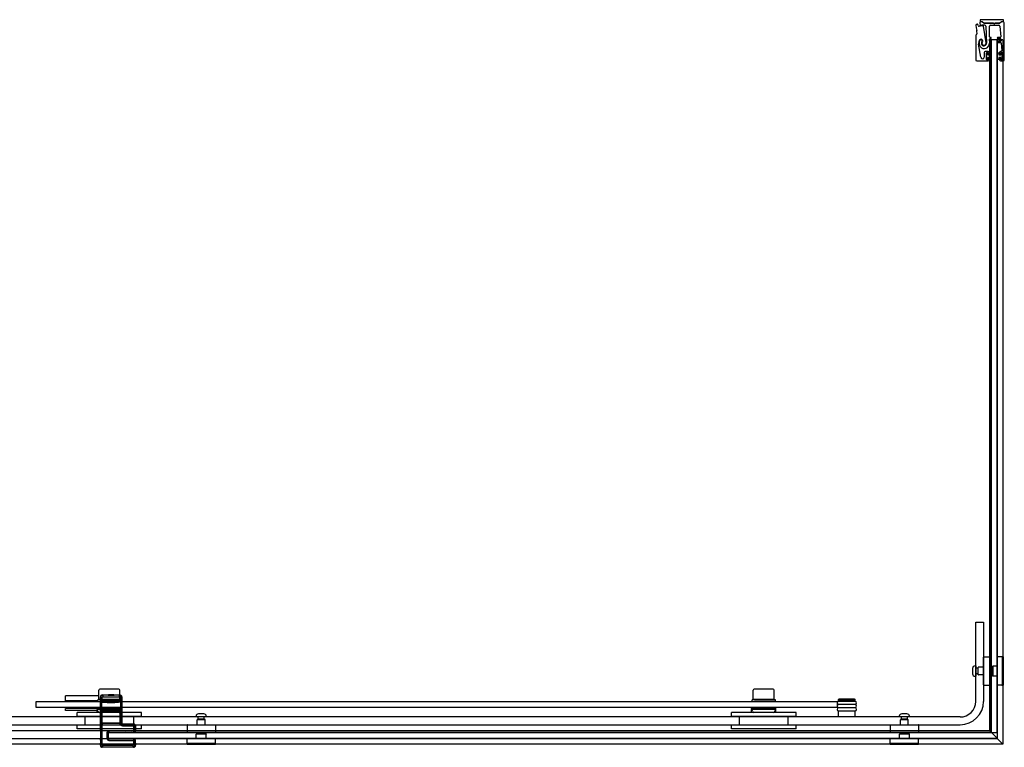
# Model space of a CAD drawing. Header units: millimetres. Extents: x 3862.42 to 3864.1, y 4520.13 to 4520.87.
# Tile 2 of 2: x 3863.1 to 3864.1, y 4520.13 to 4520.87. Entities that reach past the tile are written whole.
import ezdxf

# ---------------------------------------------------------------- set-up
doc = ezdxf.new("R2010")
doc.units = ezdxf.units.MM
doc.layers.add('SANINDUSA', color=3, linetype='Continuous')

msp = doc.modelspace()

# ---------------------------------------------------------------- linework, layer by layer
at = {"layer": 'SANINDUSA'}
for p, q in [((3864.0797, 4520.8712), (3864.0797, 4520.8702)), ((3864.1036, 4520.8712), (3864.0797, 4520.8712)), ((3864.0816, 4520.8691), (3864.0806, 4520.8691)), ((3864.0807, 4520.8692), (3864.0816, 4520.8692)), ((3864.0816, 4520.8691), (3864.0816, 4520.8691)), ((3864.0833, 4520.8679), (3864.0823, 4520.8688)), ((3864.1012, 4520.8688), (3864.1003, 4520.8679)), ((3864.1019, 4520.8692), (3864.1026, 4520.8692)), ((3864.1033, 4520.8691), (3864.1019, 4520.8691)), ((3864.1036, 4520.8702), (3864.1036, 4520.8712)), ((3864.0754, 4520.8653), (3864.076, 4520.861)), ((3864.0761, 4520.8608), (3864.0765, 4520.8605)), ((3864.0762, 4520.8595), (3864.0766, 4520.8566)), ((3864.0765, 4520.8601), (3864.0763, 4520.8597)), ((3864.0778, 4520.8651), (3864.0774, 4520.8663)), ((3864.0794, 4520.8676), (3864.0798, 4520.8656)), ((3864.0826, 4520.8688), (3864.0835, 4520.8679)), ((3864.0859, 4520.8474), (3864.0833, 4520.8646)), ((3864.084, 4520.8677), (3864.0995, 4520.8677)), ((3864.0933, 4520.8676), (3864.084, 4520.8676)), ((3864.0855, 4520.8646), (3864.0864, 4520.8472)), ((3864.0895, 4520.8536), (3864.0895, 4520.8646)), ((3864.0905, 4520.8656), (3864.0991, 4520.8656)), ((3864.094, 4520.8671), (3864.0935, 4520.8676)), ((3864.0952, 4520.8676), (3864.0947, 4520.8671)), ((3864.0996, 4520.8676), (3864.0953, 4520.8676)), ((3864.1, 4520.8679), (3864.1009, 4520.8688)), ((3864.1001, 4520.8647), (3864.1009, 4520.8536)), ((3864.1046, 4520.8301), (3864.1046, 4520.8679)), ((3864.0753, 4520.8546), (3864.0753, 4520.8301)), ((3864.0765, 4520.8562), (3864.0755, 4520.8553)), ((3864.0895, 4520.8494), (3864.0895, 4520.8514)), ((3864.0899, 4520.8506), (3864.0896, 4520.8506)), ((3864.0896, 4520.1433), (3864.0896, 4520.8506)), ((3864.0899, 4520.8506), (3864.0902, 4520.8506)), ((3864.0906, 4520.8531), (3864.09, 4520.8531)), ((3864.09, 4520.8519), (3864.0906, 4520.8519)), ((3864.0906, 4520.8489), (3864.09, 4520.8489)), ((3864.0907, 4520.8506), (3864.0902, 4520.8506)), ((3864.0907, 4520.8506), (3864.0911, 4520.8506)), ((3864.0976, 4520.8506), (3864.0911, 4520.8506)), ((3864.0911, 4520.1418), (3864.0911, 4520.8506)), ((3864.0913, 4520.8506), (3864.0913, 4520.1416)), ((3864.0973, 4520.8506), (3864.0913, 4520.8506)), ((3864.0973, 4520.1416), (3864.0973, 4520.8506)), ((3864.0976, 4520.1353), (3864.0976, 4520.8506)), ((3864.0976, 4520.8506), (3864.0979, 4520.8506)), ((3864.0989, 4520.8506), (3864.0979, 4520.8506)), ((3864.1004, 4520.8531), (3864.098, 4520.8531)), ((3864.098, 4520.8519), (3864.1006, 4520.8519)), ((3864.1007, 4520.8489), (3864.098, 4520.8489)), ((3864.0989, 4520.8506), (3864.1021, 4520.8506)), ((3864.1011, 4520.8514), (3864.1012, 4520.8494)), ((3864.1031, 4520.8506), (3864.1021, 4520.8506)), ((3864.1031, 4520.8506), (3864.1031, 4520.1298)), ((3864.0804, 4520.8327), (3864.0783, 4520.8461)), ((3864.0881, 4520.8386), (3864.0851, 4520.8386)), ((3864.09, 4520.8477), (3864.0906, 4520.8477)), ((3864.098, 4520.8477), (3864.1009, 4520.8477)), ((3864.1009, 4520.8386), (3864.1006, 4520.8386)), ((3864.1014, 4520.8472), (3864.1019, 4520.8397)), ((3864.0763, 4520.8291), (3864.0881, 4520.8291)), ((3864.0841, 4520.8376), (3864.0841, 4520.8329)), ((3864.0864, 4520.8304), (3864.0864, 4520.8373)), ((3864.0865, 4520.8304), (3864.0865, 4520.8374)), ((3864.0865, 4520.8374), (3864.0875, 4520.8374)), ((3864.0875, 4520.8304), (3864.0865, 4520.8304)), ((3864.0867, 4520.8376), (3864.0874, 4520.8376)), ((3864.0874, 4520.8301), (3864.0867, 4520.8301)), ((3864.0875, 4520.8374), (3864.0875, 4520.8351)), ((3864.0875, 4520.8351), (3864.0895, 4520.8351)), ((3864.0895, 4520.8326), (3864.0875, 4520.8326)), ((3864.0875, 4520.8326), (3864.0875, 4520.8304)), ((3864.0877, 4520.8373), (3864.0877, 4520.8358)), ((3864.0877, 4520.8319), (3864.0877, 4520.8304)), ((3864.088, 4520.8355), (3864.0888, 4520.8355)), ((3864.0888, 4520.8322), (3864.088, 4520.8322)), ((3864.0891, 4520.8358), (3864.0891, 4520.8376)), ((3864.0891, 4520.8301), (3864.0891, 4520.8319)), ((3864.0895, 4520.8374), (3864.0913, 4520.8374)), ((3864.0895, 4520.8351), (3864.0895, 4520.8374)), ((3864.0895, 4520.8304), (3864.0895, 4520.8326)), ((3864.0913, 4520.8304), (3864.0895, 4520.8304)), ((3864.0913, 4520.8374), (3864.0913, 4520.8304)), ((3864.0973, 4520.8374), (3864.0991, 4520.8374)), ((3864.0973, 4520.8304), (3864.0973, 4520.8374)), ((3864.0991, 4520.8304), (3864.0973, 4520.8304)), ((3864.0991, 4520.8374), (3864.0991, 4520.8351)), ((3864.0991, 4520.8351), (3864.1011, 4520.8351)), ((3864.0991, 4520.8326), (3864.0991, 4520.8304)), ((3864.1011, 4520.8326), (3864.0991, 4520.8326)), ((3864.0996, 4520.8376), (3864.0996, 4520.8358)), ((3864.0996, 4520.8319), (3864.0996, 4520.8301)), ((3864.0999, 4520.8355), (3864.1007, 4520.8355)), ((3864.1007, 4520.8322), (3864.0999, 4520.8322)), ((3864.1006, 4520.8291), (3864.1036, 4520.8291)), ((3864.101, 4520.8358), (3864.101, 4520.8373)), ((3864.101, 4520.8304), (3864.101, 4520.8319)), ((3864.1011, 4520.8351), (3864.1011, 4520.8374)), ((3864.1011, 4520.8374), (3864.1021, 4520.8374)), ((3864.1011, 4520.8304), (3864.1011, 4520.8326)), ((3864.1021, 4520.8304), (3864.1011, 4520.8304)), ((3864.1013, 4520.8376), (3864.102, 4520.8376)), ((3864.102, 4520.8301), (3864.1013, 4520.8301)), ((3864.1021, 4520.8374), (3864.1021, 4520.8304)), ((3864.1023, 4520.8373), (3864.1023, 4520.8304)), ((3864.0753, 4520.2546), (3864.0833, 4520.2546)), ((3864.0753, 4520.1736), (3864.0753, 4520.2546)), ((3864.0833, 4520.2546), (3864.0833, 4520.1736)), ((3864.0833, 4520.1904), (3864.0833, 4520.2188)), ((3864.0836, 4520.2191), (3864.091, 4520.2191)), ((3864.0913, 4520.2188), (3864.0913, 4520.1904)), ((3864.0973, 4520.2188), (3864.0973, 4520.1904)), ((3864.1022, 4520.2191), (3864.0976, 4520.2191)), ((3864.1023, 4520.2191), (3864.1023, 4520.1901)), ((3864.1033, 4520.2191), (3864.1023, 4520.2191)), ((3864.1033, 4520.2191), (3864.1033, 4520.1901)), ((3864.072, 4520.2073), (3864.072, 4520.2019)), ((3864.0753, 4520.2098), (3864.0746, 4520.2098)), ((3864.0753, 4520.2098), (3864.0753, 4520.1993)), ((3864.0774, 4520.2076), (3864.0753, 4520.2076)), ((3864.0774, 4520.2076), (3864.0774, 4520.2016)), ((3864.0777, 4520.207), (3864.0774, 4520.2076)), ((3864.0778, 4520.2009), (3864.0778, 4520.2083)), ((3864.0833, 4520.2086), (3864.0781, 4520.2086)), ((3864.0923, 4520.2086), (3864.0913, 4520.2086)), ((3864.0923, 4520.2092), (3864.0928, 4520.2097)), ((3864.0923, 4520.2092), (3864.0923, 4520.2)), ((3864.0928, 4520.2097), (3864.0928, 4520.1995)), ((3864.0973, 4520.2097), (3864.0928, 4520.2097)), ((3864.0753, 4520.1993), (3864.0746, 4520.1993)), ((3864.0774, 4520.2016), (3864.0753, 4520.2016)), ((3864.0777, 4520.2021), (3864.0774, 4520.2016)), ((3864.0833, 4520.2006), (3864.0781, 4520.2006)), ((3864.0923, 4520.2006), (3864.0913, 4520.2006)), ((3864.0923, 4520.2), (3864.0928, 4520.1995)), ((3864.0973, 4520.1995), (3864.0928, 4520.1995)), ((3863.1776, 4520.1756), (3863.1776, 4520.1851)), ((3863.1979, 4520.1861), (3863.1786, 4520.1861)), ((3863.1989, 4520.1756), (3863.1989, 4520.1851)), ((3863.8476, 4520.1756), (3863.8476, 4520.1851)), ((3863.8679, 4520.1861), (3863.8486, 4520.1861)), ((3863.8689, 4520.1756), (3863.8689, 4520.1851)), ((3864.0836, 4520.1901), (3864.091, 4520.1901)), ((3864.1022, 4520.1901), (3864.0976, 4520.1901)), ((3864.1033, 4520.1901), (3864.1023, 4520.1901)), ((3863.1133, 4520.1733), (3863.9333, 4520.1733)), ((3863.1133, 4520.1673), (3863.1133, 4520.1733)), ((3863.1776, 4520.1793), (3863.1433, 4520.1793)), ((3863.1433, 4520.1743), (3863.1433, 4520.1793)), ((3863.1763, 4520.1743), (3863.1433, 4520.1743)), ((3863.1438, 4520.1743), (3863.1438, 4520.1733)), ((3863.1763, 4520.1733), (3863.1763, 4520.1753)), ((3863.1989, 4520.1756), (3863.1776, 4520.1756)), ((3863.179, 4520.1782), (3863.1794, 4520.1778)), ((3863.179, 4520.1438), (3863.179, 4520.1782)), ((3863.1791, 4520.173), (3863.1791, 4520.175)), ((3863.1792, 4520.175), (3863.1794, 4520.1753)), ((3863.1794, 4520.1778), (3863.1809, 4520.1778)), ((3863.1794, 4520.1778), (3863.1794, 4520.1753)), ((3863.1809, 4520.1753), (3863.1794, 4520.1753)), ((3863.1798, 4520.1753), (3863.1798, 4520.1756)), ((3863.1805, 4520.1735), (3863.1808, 4520.1738)), ((3863.1808, 4520.1738), (3863.1809, 4520.1753)), ((3863.1809, 4520.1753), (3863.1809, 4520.1778)), ((3863.1814, 4520.1798), (3863.181, 4520.1802)), ((3863.181, 4520.1802), (3863.1874, 4520.1802)), ((3863.1986, 4520.1798), (3863.1814, 4520.1798)), ((3863.1814, 4520.1798), (3863.1814, 4520.1783)), ((3863.1814, 4520.1783), (3863.1986, 4520.1783)), ((3863.187, 4520.1733), (3863.193, 4520.1733)), ((3863.1929, 4520.1733), (3863.1872, 4520.1733)), ((3863.1872, 4520.1733), (3863.1872, 4520.1733)), ((3863.1876, 4520.1731), (3863.1872, 4520.1733)), ((3863.1877, 4520.1805), (3863.1874, 4520.1802)), ((3863.1927, 4520.1802), (3863.1874, 4520.1802)), ((3863.1876, 4520.1801), (3863.1874, 4520.1802)), ((3863.1925, 4520.1801), (3863.1876, 4520.1801)), ((3863.1877, 4520.1805), (3863.1924, 4520.1805)), ((3863.1924, 4520.1805), (3863.1927, 4520.1802)), ((3863.1925, 4520.1801), (3863.1927, 4520.1802)), ((3863.1925, 4520.1731), (3863.1929, 4520.1733)), ((3863.1927, 4520.1802), (3863.199, 4520.1802)), ((3863.1929, 4520.1733), (3863.1929, 4520.1733)), ((3863.1961, 4520.1733), (3863.1961, 4520.1733)), ((3863.1968, 4520.1753), (3863.1968, 4520.1756)), ((3863.199, 4520.1802), (3863.1986, 4520.1798)), ((3863.1986, 4520.1783), (3863.1986, 4520.1798)), ((3863.1991, 4520.1778), (3863.1991, 4520.1753)), ((3863.1991, 4520.1778), (3863.2006, 4520.1778)), ((3863.2006, 4520.1753), (3863.1991, 4520.1753)), ((3863.1991, 4520.1753), (3863.1993, 4520.1738)), ((3863.1993, 4520.1738), (3863.1996, 4520.1735)), ((3863.2003, 4520.1733), (3863.2003, 4520.1753)), ((3863.2006, 4520.1778), (3863.201, 4520.1782)), ((3863.2006, 4520.1753), (3863.2006, 4520.1778)), ((3863.2006, 4520.1753), (3863.2009, 4520.175)), ((3863.2009, 4520.175), (3863.201, 4520.173)), ((3863.201, 4520.1782), (3863.201, 4520.1516)), ((3863.8463, 4520.1733), (3863.8463, 4520.1753)), ((3863.8689, 4520.1756), (3863.8476, 4520.1756)), ((3863.8498, 4520.1753), (3863.8498, 4520.1756)), ((3863.8661, 4520.1733), (3863.8661, 4520.1733)), ((3863.8668, 4520.1753), (3863.8668, 4520.1756)), ((3863.8703, 4520.1733), (3863.8703, 4520.1753)), ((3863.9333, 4520.1733), (3863.9333, 4520.1673)), ((3863.9353, 4520.176), (3863.9348, 4520.1755)), ((3863.9518, 4520.1755), (3863.9348, 4520.1755)), ((3863.9348, 4520.174), (3863.9348, 4520.1755)), ((3863.9518, 4520.174), (3863.9348, 4520.174)), ((3863.9518, 4520.1736), (3863.9348, 4520.1736)), ((3863.9513, 4520.176), (3863.9353, 4520.176)), ((3863.9363, 4520.1736), (3863.9363, 4520.174)), ((3863.9503, 4520.1736), (3863.9503, 4520.174)), ((3863.9513, 4520.176), (3863.9518, 4520.1755)), ((3863.9518, 4520.174), (3863.9518, 4520.1755)), ((3863.9333, 4520.1673), (3863.1133, 4520.1673)), ((3863.1758, 4520.1663), (3863.1433, 4520.1663)), ((3863.1433, 4520.1643), (3863.1433, 4520.1663)), ((3863.1758, 4520.1643), (3863.1433, 4520.1643)), ((3863.1443, 4520.1673), (3863.1443, 4520.1663)), ((3863.1758, 4520.1663), (3863.1758, 4520.1673)), ((3863.1758, 4520.1663), (3863.1758, 4520.1653)), ((3863.1758, 4520.1663), (3863.2008, 4520.1663)), ((3863.1758, 4520.1663), (3863.1758, 4520.1663)), ((3863.1758, 4520.1643), (3863.1758, 4520.1653)), ((3863.2008, 4520.1653), (3863.1758, 4520.1653)), ((3863.1758, 4520.1621), (3863.1758, 4520.1643)), ((3863.1766, 4520.1634), (3863.1761, 4520.1653)), ((3863.1791, 4520.173), (3863.1806, 4520.173)), ((3863.1791, 4520.173), (3863.1791, 4520.1665)), ((3863.1791, 4520.1665), (3863.1806, 4520.1665)), ((3863.1791, 4520.1665), (3863.1791, 4520.1645)), ((3863.1792, 4520.1645), (3863.1794, 4520.1643)), ((3863.1793, 4520.1639), (3863.1794, 4520.164)), ((3863.181, 4520.1639), (3863.1793, 4520.1639)), ((3863.1793, 4520.1637), (3863.1794, 4520.1638)), ((3863.1794, 4520.1643), (3863.1809, 4520.1643)), ((3863.1794, 4520.1643), (3863.1794, 4520.164)), ((3863.1794, 4520.1638), (3863.1794, 4520.1512)), ((3863.1805, 4520.166), (3863.1808, 4520.1658)), ((3863.1806, 4520.1665), (3863.1806, 4520.173)), ((3863.1809, 4520.1643), (3863.1808, 4520.1658)), ((3863.1809, 4520.164), (3863.1809, 4520.1643)), ((3863.1809, 4520.164), (3863.1991, 4520.164)), ((3863.1809, 4520.1512), (3863.1809, 4520.1638)), ((3863.1809, 4520.1638), (3863.1991, 4520.1638)), ((3863.181, 4520.1639), (3863.1811, 4520.164)), ((3863.1811, 4520.164), (3863.1811, 4520.1638)), ((3863.1816, 4520.164), (3863.1985, 4520.164)), ((3863.1816, 4520.1638), (3863.1816, 4520.164)), ((3863.1925, 4520.1731), (3863.1876, 4520.1731)), ((3863.1876, 4520.1729), (3863.1925, 4520.1729)), ((3863.188, 4520.1725), (3863.1876, 4520.1729)), ((3863.188, 4520.1725), (3863.192, 4520.1725)), ((3863.192, 4520.1725), (3863.1925, 4520.1729)), ((3863.1985, 4520.164), (3863.1985, 4520.1638)), ((3863.199, 4520.164), (3863.199, 4520.1639)), ((3863.199, 4520.1638), (3863.199, 4520.164)), ((3863.2007, 4520.1639), (3863.199, 4520.1639)), ((3863.1993, 4520.1658), (3863.1991, 4520.1643)), ((3863.1991, 4520.1643), (3863.2006, 4520.1643)), ((3863.1991, 4520.1643), (3863.1991, 4520.164)), ((3863.1991, 4520.1638), (3863.1991, 4520.1512)), ((3863.1993, 4520.1658), (3863.1996, 4520.166)), ((3863.1995, 4520.173), (3863.201, 4520.173)), ((3863.1995, 4520.173), (3863.1995, 4520.1665)), ((3863.1995, 4520.1665), (3863.201, 4520.1665)), ((3863.1999, 4520.1634), (3863.2004, 4520.1653)), ((3863.2006, 4520.1643), (3863.2009, 4520.1645)), ((3863.2006, 4520.164), (3863.2006, 4520.1643)), ((3863.2006, 4520.164), (3863.2007, 4520.1639)), ((3863.2006, 4520.1512), (3863.2006, 4520.1638)), ((3863.2006, 4520.1638), (3863.2007, 4520.1637)), ((3863.2008, 4520.1663), (3863.2008, 4520.1673)), ((3863.2008, 4520.1653), (3863.2008, 4520.1663)), ((3863.2008, 4520.1643), (3863.2008, 4520.1653)), ((3863.2008, 4520.1621), (3863.2008, 4520.1643)), ((3863.2009, 4520.1645), (3863.201, 4520.1665)), ((3863.201, 4520.1665), (3863.201, 4520.173)), ((3863.8458, 4520.1663), (3863.8458, 4520.1673)), ((3863.8458, 4520.1663), (3863.8458, 4520.1653)), ((3863.8458, 4520.1663), (3863.8708, 4520.1663)), ((3863.8458, 4520.1663), (3863.8458, 4520.1663)), ((3863.8458, 4520.1643), (3863.8458, 4520.1653)), ((3863.8708, 4520.1653), (3863.8458, 4520.1653)), ((3863.8458, 4520.1621), (3863.8458, 4520.1643)), ((3863.8466, 4520.1634), (3863.8461, 4520.1653)), ((3863.8699, 4520.1634), (3863.8704, 4520.1653)), ((3863.8708, 4520.1663), (3863.8708, 4520.1673)), ((3863.8708, 4520.1653), (3863.8708, 4520.1663)), ((3863.8708, 4520.1643), (3863.8708, 4520.1653)), ((3863.8708, 4520.1621), (3863.8708, 4520.1643)), ((3863.9348, 4520.1706), (3863.9518, 4520.1706)), ((3863.9518, 4520.1703), (3863.9348, 4520.1703)), ((3863.9348, 4520.1673), (3863.9518, 4520.1673)), ((3863.9518, 4520.1669), (3863.9348, 4520.1669)), ((3863.9348, 4520.1639), (3863.9518, 4520.1639)), ((3863.9518, 4520.1636), (3863.9348, 4520.1636)), ((3863.9348, 4520.1576), (3863.9348, 4520.1636)), ((3863.9363, 4520.1703), (3863.9363, 4520.1706)), ((3863.9363, 4520.1669), (3863.9363, 4520.1673)), ((3863.9363, 4520.1636), (3863.9363, 4520.1639)), ((3863.9503, 4520.1703), (3863.9503, 4520.1706)), ((3863.9503, 4520.1669), (3863.9503, 4520.1673)), ((3863.9503, 4520.1636), (3863.9503, 4520.1639)), ((3863.9518, 4520.1576), (3863.9518, 4520.1636)), ((3864.0593, 4520.1576), (3862.4904, 4520.1576)), ((3863.2213, 4520.1621), (3863.1553, 4520.1621)), ((3863.1553, 4520.1581), (3863.1553, 4520.1621)), ((3863.2213, 4520.1581), (3863.1553, 4520.1581)), ((3863.1633, 4520.1491), (3863.1633, 4520.1581)), ((3863.1984, 4520.1623), (3863.1781, 4520.1623)), ((3863.1793, 4520.1523), (3863.1793, 4520.1627)), ((3863.1793, 4520.1627), (3863.1793, 4520.1627)), ((3863.1793, 4520.1523), (3863.1793, 4520.1627)), ((3863.2008, 4520.1627), (3863.2008, 4520.1523)), ((3863.2008, 4520.1627), (3863.2008, 4520.1627)), ((3863.2008, 4520.1627), (3863.2008, 4520.1523)), ((3863.2133, 4520.1491), (3863.2133, 4520.1581)), ((3863.2213, 4520.1581), (3863.2213, 4520.1621)), ((3863.277, 4520.1576), (3863.277, 4520.1583)), ((3863.2875, 4520.1576), (3863.277, 4520.1576)), ((3863.2783, 4520.1496), (3863.2783, 4520.1548)), ((3863.2786, 4520.1551), (3863.286, 4520.1551)), ((3863.2793, 4520.1555), (3863.2793, 4520.1576)), ((3863.2853, 4520.1555), (3863.2793, 4520.1555)), ((3863.2798, 4520.1552), (3863.2793, 4520.1555)), ((3863.2849, 4520.1609), (3863.2796, 4520.1609)), ((3863.2847, 4520.1552), (3863.2853, 4520.1555)), ((3863.2853, 4520.1555), (3863.2853, 4520.1576)), ((3863.2863, 4520.1496), (3863.2863, 4520.1548)), ((3863.2875, 4520.1576), (3863.2875, 4520.1583)), ((3863.8913, 4520.1621), (3863.8253, 4520.1621)), ((3863.8253, 4520.1581), (3863.8253, 4520.1621)), ((3863.8913, 4520.1581), (3863.8253, 4520.1581)), ((3863.8333, 4520.1491), (3863.8333, 4520.1581)), ((3863.8684, 4520.1623), (3863.8481, 4520.1623)), ((3863.8833, 4520.1491), (3863.8833, 4520.1581)), ((3863.8913, 4520.1581), (3863.8913, 4520.1621)), ((3863.997, 4520.1576), (3863.997, 4520.1583)), ((3864.0075, 4520.1576), (3863.997, 4520.1576)), ((3863.9983, 4520.1496), (3863.9983, 4520.1548)), ((3863.9986, 4520.1551), (3864.006, 4520.1551)), ((3863.9993, 4520.1555), (3863.9993, 4520.1576)), ((3864.0053, 4520.1555), (3863.9993, 4520.1555)), ((3863.9998, 4520.1552), (3863.9993, 4520.1555)), ((3864.0049, 4520.1609), (3863.9996, 4520.1609)), ((3864.0047, 4520.1552), (3864.0053, 4520.1555)), ((3864.0053, 4520.1555), (3864.0053, 4520.1576)), ((3864.0063, 4520.1496), (3864.0063, 4520.1548)), ((3864.0075, 4520.1576), (3864.0075, 4520.1583)), ((3863.1833, 4520.1433), (3862.4898, 4520.1433)), ((3862.4904, 4520.1496), (3864.0593, 4520.1496)), ((3863.2213, 4520.1491), (3863.1553, 4520.1491)), ((3863.1553, 4520.1456), (3863.1553, 4520.1491)), ((3863.2213, 4520.1456), (3863.1553, 4520.1456)), ((3863.179, 4520.1438), (3863.1791, 4520.1438)), ((3863.1791, 4520.143), (3863.1791, 4520.1368)), ((3863.1793, 4520.1523), (3863.1793, 4520.1523)), ((3863.1794, 4520.1512), (3863.1793, 4520.1513)), ((3863.1794, 4520.151), (3863.1793, 4520.1511)), ((3863.1793, 4520.1511), (3863.181, 4520.1511)), ((3863.1794, 4520.151), (3863.1794, 4520.129)), ((3863.1991, 4520.1512), (3863.1809, 4520.1512)), ((3863.1809, 4520.129), (3863.1809, 4520.151)), ((3863.1992, 4520.151), (3863.1809, 4520.151)), ((3863.1811, 4520.151), (3863.181, 4520.1511)), ((3863.1811, 4520.1512), (3863.1811, 4520.151)), ((3863.1816, 4520.151), (3863.1816, 4520.1512)), ((3863.1985, 4520.151), (3863.1816, 4520.151)), ((3864.0896, 4520.1433), (3863.1833, 4520.1433)), ((3863.1873, 4520.1353), (3863.1873, 4520.1433)), ((3863.1878, 4520.1435), (3863.1878, 4520.142)), ((3863.2131, 4520.1435), (3863.1878, 4520.1435)), ((3863.1985, 4520.1512), (3863.1985, 4520.151)), ((3863.199, 4520.151), (3863.199, 4520.1512)), ((3863.199, 4520.1511), (3863.199, 4520.151)), ((3863.199, 4520.1511), (3863.2008, 4520.1511)), ((3863.1992, 4520.151), (3863.2007, 4520.151)), ((3863.2007, 4520.1513), (3863.2006, 4520.1512)), ((3863.2008, 4520.1511), (3863.2007, 4520.151)), ((3863.2008, 4520.1523), (3863.2008, 4520.1523)), ((3863.201, 4520.1516), (3863.2008, 4520.1513)), ((3863.2008, 4520.1513), (3863.2008, 4520.1511)), ((3863.2016, 4520.1502), (3863.202, 4520.1506)), ((3863.2126, 4520.1502), (3863.2016, 4520.1502)), ((3863.2016, 4520.1502), (3863.2016, 4520.1487)), ((3863.2016, 4520.1487), (3863.2126, 4520.1487)), ((3863.202, 4520.1506), (3863.213, 4520.1506)), ((3863.213, 4520.1506), (3863.2126, 4520.1502)), ((3863.2126, 4520.1487), (3863.2126, 4520.1502)), ((3863.2131, 4520.1482), (3863.2146, 4520.1482)), ((3863.2131, 4520.1482), (3863.2131, 4520.1435)), ((3863.2131, 4520.1435), (3863.2131, 4520.142)), ((3863.2146, 4520.1435), (3863.2131, 4520.1435)), ((3863.2146, 4520.1482), (3863.215, 4520.1486)), ((3863.2146, 4520.1435), (3863.2146, 4520.1482)), ((3863.2149, 4520.1433), (3863.2146, 4520.1435)), ((3863.2149, 4520.1437), (3863.215, 4520.1438)), ((3863.215, 4520.1486), (3863.215, 4520.1438)), ((3863.2213, 4520.1456), (3863.2213, 4520.1491)), ((3863.2678, 4520.1493), (3863.2678, 4520.1419)), ((3863.2681, 4520.1496), (3863.2965, 4520.1496)), ((3863.2968, 4520.1493), (3863.2968, 4520.1419)), ((3863.8913, 4520.1491), (3863.8253, 4520.1491)), ((3863.8253, 4520.1456), (3863.8253, 4520.1491)), ((3863.8913, 4520.1456), (3863.8253, 4520.1456)), ((3863.8913, 4520.1456), (3863.8913, 4520.1491)), ((3863.9878, 4520.1493), (3863.9878, 4520.1419)), ((3863.9881, 4520.1496), (3864.0165, 4520.1496)), ((3864.0168, 4520.1493), (3864.0168, 4520.1419)), ((3864.1031, 4520.1298), (3864.0896, 4520.1433)), ((3863.1833, 4520.1353), (3862.4898, 4520.1353)), ((3863.1791, 4520.1358), (3863.1792, 4520.1353)), ((3863.1792, 4520.134), (3863.1792, 4520.1308)), ((3864.0976, 4520.1353), (3863.1833, 4520.1353)), ((3863.1858, 4520.1415), (3863.1873, 4520.1415)), ((3863.1858, 4520.1415), (3863.1858, 4520.1357)), ((3863.1858, 4520.1357), (3863.1873, 4520.1357)), ((3864.0911, 4520.1418), (3863.1873, 4520.1418)), ((3863.1873, 4520.1416), (3864.0973, 4520.1416)), ((3863.1873, 4520.1356), (3863.1873, 4520.1416)), ((3863.1873, 4520.1357), (3863.1873, 4520.1415)), ((3864.0973, 4520.1356), (3863.1873, 4520.1356)), ((3863.1875, 4520.1418), (3863.1878, 4520.142)), ((3863.2134, 4520.1418), (3863.1875, 4520.1418)), ((3863.1875, 4520.1354), (3863.2134, 4520.1354)), ((3863.1878, 4520.1352), (3863.1875, 4520.1354)), ((3863.1878, 4520.142), (3863.2131, 4520.142)), ((3863.1878, 4520.1337), (3863.1878, 4520.1352)), ((3863.2131, 4520.1352), (3863.1878, 4520.1352)), ((3863.1878, 4520.1337), (3863.2131, 4520.1337)), ((3863.2131, 4520.142), (3863.2134, 4520.1418)), ((3863.2134, 4520.1354), (3863.2131, 4520.1352)), ((3863.2131, 4520.1352), (3863.2131, 4520.1337)), ((3863.2131, 4520.1337), (3863.2146, 4520.1337)), ((3863.2131, 4520.1337), (3863.2131, 4520.129)), ((3863.2146, 4520.1337), (3863.2149, 4520.1339)), ((3863.2146, 4520.129), (3863.2146, 4520.1337)), ((3863.2149, 4520.1308), (3863.2149, 4520.1339)), ((3863.2678, 4520.1307), (3863.2678, 4520.1353)), ((3863.2965, 4520.1416), (3863.2681, 4520.1416)), ((3863.2965, 4520.1356), (3863.2681, 4520.1356)), ((3863.2777, 4520.1406), (3863.2772, 4520.1401)), ((3863.2874, 4520.1401), (3863.2772, 4520.1401)), ((3863.2772, 4520.1356), (3863.2772, 4520.1401)), ((3863.2869, 4520.1406), (3863.2777, 4520.1406)), ((3863.2783, 4520.1406), (3863.2783, 4520.1416)), ((3863.2863, 4520.1406), (3863.2863, 4520.1416)), ((3863.2869, 4520.1406), (3863.2874, 4520.1401)), ((3863.2874, 4520.1356), (3863.2874, 4520.1401)), ((3863.2968, 4520.1307), (3863.2968, 4520.1353)), ((3863.9878, 4520.1307), (3863.9878, 4520.1353)), ((3864.0165, 4520.1416), (3863.9881, 4520.1416)), ((3864.0165, 4520.1356), (3863.9881, 4520.1356)), ((3863.9977, 4520.1406), (3863.9972, 4520.1401)), ((3864.0074, 4520.1401), (3863.9972, 4520.1401)), ((3863.9972, 4520.1356), (3863.9972, 4520.1401)), ((3864.0069, 4520.1406), (3863.9977, 4520.1406)), ((3863.9983, 4520.1406), (3863.9983, 4520.1416)), ((3864.0063, 4520.1406), (3864.0063, 4520.1416)), ((3864.0069, 4520.1406), (3864.0074, 4520.1401)), ((3864.0074, 4520.1356), (3864.0074, 4520.1401)), ((3864.0168, 4520.1307), (3864.0168, 4520.1353)), ((3864.0913, 4520.1416), (3864.0973, 4520.1416)), ((3864.0973, 4520.1416), (3864.0973, 4520.1356)), ((3864.1031, 4520.1298), (3862.4898, 4520.1298)), ((3863.1792, 4520.1294), (3863.179, 4520.1293)), ((3863.179, 4520.1286), (3863.179, 4520.1293)), ((3863.1794, 4520.129), (3863.179, 4520.1286)), ((3863.1794, 4520.129), (3863.1809, 4520.129)), ((3863.181, 4520.1266), (3863.1814, 4520.127)), ((3863.213, 4520.1266), (3863.181, 4520.1266)), ((3863.1814, 4520.127), (3863.1814, 4520.1285)), ((3863.2126, 4520.1285), (3863.1814, 4520.1285)), ((3863.1814, 4520.127), (3863.2126, 4520.127)), ((3863.2126, 4520.127), (3863.2126, 4520.1285)), ((3863.2126, 4520.127), (3863.213, 4520.1266)), ((3863.2146, 4520.129), (3863.2131, 4520.129)), ((3863.215, 4520.1286), (3863.2146, 4520.129)), ((3863.215, 4520.1293), (3863.2149, 4520.1294)), ((3863.215, 4520.1293), (3863.215, 4520.1286)), ((3863.2968, 4520.1306), (3863.2678, 4520.1306)), ((3863.2678, 4520.1296), (3863.2678, 4520.1306)), ((3863.2968, 4520.1296), (3863.2678, 4520.1296)), ((3863.2968, 4520.1296), (3863.2968, 4520.1306)), ((3864.0168, 4520.1306), (3863.9878, 4520.1306)), ((3863.9878, 4520.1296), (3863.9878, 4520.1306)), ((3864.0168, 4520.1296), (3863.9878, 4520.1296)), ((3864.0168, 4520.1296), (3864.0168, 4520.1306))]:
    msp.add_line(p, q, dxfattribs=at)
for centre, radius, start, end in [((3864.0806, 4520.8679), 0.00125, 90, 192.0409), ((3864.0807, 4520.8702), 0.001, 180, 270), ((3864.0816, 4520.8678), 0.00135, 45, 90), ((3864.0816, 4520.8681), 0.001, 45, 90), ((3864.1019, 4520.8678), 0.00135, 90, 134.5552), ((3864.1019, 4520.8681), 0.001, 90.5341, 135.0893), ((3864.1026, 4520.8702), 0.001, 270, 0), ((3864.1033, 4520.8679), 0.00125, 0, 90), ((3864.0764, 4520.8654), 0.001, 112.0416, 188), ((3864.0838, 4520.8471), 0.0208, 109.8637, 112.0416), ((3864.0763, 4520.861), 0.0003, 188, 233), ((3864.0765, 4520.8595), 0.0003, 143, 188), ((3864.0763, 4520.8603), 0.0003, 323, 53), ((3864.0769, 4520.8662), 0.0005, 17.0409, 109.8637), ((3864.0787, 4520.8654), 0.001, 197.0409, 285.5318), ((3864.0838, 4520.8471), 0.018, 93.1257, 105.5318), ((3864.0803, 4520.8657), 0.0005, 192.0409, 280.5318), ((3864.0838, 4520.8471), 0.0185, 87.7502, 100.5318), ((3864.0829, 4520.8645), 0.0005, 8.3756, 93.1257), ((3864.084, 4520.8686), 0.001, 225, 270), ((3864.084, 4520.8684), 0.00065, 225.6176, 270), ((3864.0845, 4520.8645), 0.001, 3, 87.7502), ((3864.0905, 4520.8646), 0.001, 90, 180), ((3864.0933, 4520.8674), 0.00025, 45, 90), ((3864.0943, 4520.8674), 0.0005, 225, 315), ((3864.0953, 4520.8674), 0.00025, 90, 135), ((3864.0991, 4520.8646), 0.001, 4.057, 90), ((3864.0995, 4520.8684), 0.00065, 270, 314.5552), ((3864.0996, 4520.8686), 0.001, 270, 315.0893), ((3864.0763, 4520.8546), 0.001, 135, 180), ((3864.0761, 4520.8566), 0.0005, 315, 8), ((3864.0842, 4520.8471), 0.00598, 145.5307, 188.9939), ((3864.0841, 4520.847), 0.00537, 145.3737, 1.6209), ((3864.0807, 4520.8494), 0.00177, 322.1849, 145.5307), ((3864.0807, 4520.8493), 0.00125, 323.9783, 145.3737), ((3864.09, 4520.8536), 0.0005, 180, 270), ((3864.09, 4520.8514), 0.0005, 90, 180), ((3864.09, 4520.8494), 0.0005, 180, 270), ((3864.0906, 4520.8525), 0.0006, 270, 90), ((3864.0906, 4520.8483), 0.0006, 270, 90), ((3864.098, 4520.8525), 0.0006, 90, 270), ((3864.098, 4520.8483), 0.0006, 90, 270), ((3864.1004, 4520.8536), 0.0005, 270, 4.057), ((3864.1006, 4520.8514), 0.0005, 4.057, 90), ((3864.1007, 4520.8494), 0.0005, 270, 4.057), ((3864.0838, 4520.8471), 0.0026, 143.9783, 3), ((3864.0838, 4520.8471), 0.0021, 142.1849, 8.3756), ((3864.0851, 4520.8376), 0.001, 90, 180), ((3864.0881, 4520.8376), 0.001, 0, 90), ((3864.09, 4520.8472), 0.0005, 90, 181.6209), ((3864.1006, 4520.8376), 0.001, 90, 180), ((3864.1009, 4520.8472), 0.0005, 4.057, 90), ((3864.1009, 4520.8396), 0.001, 270, 4.057), ((3864.0763, 4520.8301), 0.001, 180, 270), ((3864.0823, 4520.8329), 0.00183, 188.9939, 0), ((3864.0867, 4520.8373), 0.0003, 90, 180), ((3864.0867, 4520.8304), 0.0003, 180, 270), ((3864.0874, 4520.8373), 0.0003, 0, 90), ((3864.0874, 4520.8304), 0.0003, 270, 0), ((3864.088, 4520.8358), 0.0003, 180, 270), ((3864.088, 4520.8319), 0.0003, 90, 180), ((3864.0881, 4520.8301), 0.001, 270, 0), ((3864.0888, 4520.8358), 0.0003, 270, 0), ((3864.0888, 4520.8319), 0.0003, 0, 90), ((3864.0999, 4520.8358), 0.0003, 180, 270), ((3864.0999, 4520.8319), 0.0003, 90, 180), ((3864.1006, 4520.8301), 0.001, 180, 270), ((3864.1007, 4520.8358), 0.0003, 270, 0), ((3864.1007, 4520.8319), 0.0003, 0, 90), ((3864.1013, 4520.8373), 0.0003, 90, 180), ((3864.1013, 4520.8304), 0.0003, 180, 270), ((3864.102, 4520.8373), 0.0003, 0, 90), ((3864.102, 4520.8304), 0.0003, 270, 0), ((3864.1036, 4520.8301), 0.001, 270, 0), ((3864.0836, 4520.2188), 0.0003, 90, 180), ((3864.091, 4520.2188), 0.0003, 0, 90), ((3864.0976, 4520.2188), 0.0003, 90, 180), ((3864.1022, 4520.219), 0.0001, 0, 90), ((3864.0746, 4520.2073), 0.00256, 90, 180), ((3864.0778, 4520.2071), 0.000144, 210, 269.8452), ((3864.0781, 4520.2083), 0.0003, 90, 180), ((3864.0746, 4520.2019), 0.00256, 180, 270), ((3864.0778, 4520.2021), 0.000144, 90.1548, 150), ((3864.0781, 4520.2009), 0.0003, 180, 270), ((3863.1786, 4520.1851), 0.001, 90, 180), ((3863.1979, 4520.1851), 0.001, 0, 90), ((3863.8486, 4520.1851), 0.001, 90, 180), ((3863.8679, 4520.1851), 0.001, 0, 90), ((3864.0836, 4520.1904), 0.0003, 180, 270), ((3864.091, 4520.1904), 0.0003, 270, 0), ((3864.0976, 4520.1904), 0.0003, 180, 270), ((3864.1022, 4520.1902), 0.0001, 270, 0), ((3863.19, 4520.2731), 0.1001, 264.5435, 268.5641), ((3863.1827, 4520.1737), 0.00217, 185.005, 198.8651), ((3863.19, 4520.2731), 0.0998, 264.6918, 275.3262), ((3863.19, 4520.2731), 0.0983, 264.6918, 275.3262), ((3863.1872, 4520.1739), 0.000652, 254.7859, 270.4494), ((3863.1875, 4520.18), 0.000144, 338.2447, 60), ((3863.1926, 4520.18), 0.000144, 120, 201.7553), ((3863.19, 4520.2731), 0.1001, 271.4545, 275.4745), ((3863.1974, 4520.1737), 0.00217, 341.0923, 354.9415), ((3863.9348, 4520.1721), 0.0015, 90, 270), ((3863.9518, 4520.1721), 0.0015, 270, 90), ((3864.0593, 4520.1736), 0.024, 270, 0), ((3864.0593, 4520.1736), 0.016, 270, 0), ((3863.1781, 4520.1638), 0.0015, 195.0662, 270), ((3863.1827, 4520.1658), 0.00217, 161.1324, 174.9975), ((3863.19, 4520.0664), 0.1001, 84.5255, 95.4565), ((3863.19, 4520.2731), 0.1006, 264.6327, 268.7818), ((3863.19, 4520.0664), 0.1006, 84.6151, 95.3673), ((3863.19, 4520.0664), 0.0998, 84.6738, 95.3082), ((3863.19, 4520.0664), 0.0983, 84.6738, 95.3082), ((3863.1875, 4520.173), 0.000144, 323.7076, 60), ((3863.19, 4520.2731), 0.1006, 271.2363, 275.3849), ((3863.1926, 4520.173), 0.000144, 120, 216.2924), ((3863.1984, 4520.1638), 0.0015, 270, 344.9338), ((3863.1974, 4520.1658), 0.00217, 5.056, 18.9102), ((3863.8481, 4520.1638), 0.0015, 195.0662, 270), ((3863.8684, 4520.1638), 0.0015, 270, 344.9338), ((3863.9348, 4520.1688), 0.0015, 90, 270), ((3863.9348, 4520.1654), 0.0015, 90, 270), ((3863.9518, 4520.1688), 0.0015, 270, 90), ((3863.9518, 4520.1654), 0.0015, 270, 90), ((3863.1797, 4520.1618), 0.0005, 37.385, 90), ((3863.1968, 4520.1618), 0.0005, 90, 142.615), ((3863.2796, 4520.1583), 0.00256, 90, 180), ((3863.2786, 4520.1548), 0.0003, 90, 180), ((3863.2797, 4520.1551), 0.000144, 0.1548, 60), ((3863.2848, 4520.1551), 0.000144, 120, 179.8452), ((3863.2849, 4520.1583), 0.00256, 0, 90), ((3863.286, 4520.1548), 0.0003, 0, 90), ((3863.8497, 4520.1618), 0.0005, 37.385, 90), ((3863.8668, 4520.1618), 0.0005, 90, 142.615), ((3863.9996, 4520.1583), 0.00256, 90, 180), ((3863.9986, 4520.1548), 0.0003, 90, 180), ((3863.9997, 4520.1551), 0.000144, 0.1548, 60), ((3864.0048, 4520.1551), 0.000144, 120, 179.8452), ((3864.0049, 4520.1583), 0.00256, 0, 90), ((3864.006, 4520.1548), 0.0003, 0, 90), ((3863.2133, 4520.1433), 0.0016, 350.2247, 359.4609), ((3863.2681, 4520.1493), 0.0003, 90, 180), ((3863.2965, 4520.1493), 0.0003, 0, 90), ((3863.9881, 4520.1493), 0.0003, 90, 180), ((3864.0165, 4520.1493), 0.0003, 0, 90), ((3863.1878, 4520.1415), 0.000501, 135.0045, 179.9811), ((3863.1878, 4520.1357), 0.000501, 180.019, 224.9954), ((3863.2681, 4520.1419), 0.0003, 180, 270), ((3863.2681, 4520.1353), 0.0003, 90, 180), ((3863.2965, 4520.1419), 0.0003, 270, 0), ((3863.2965, 4520.1353), 0.0003, 0, 90), ((3863.9881, 4520.1419), 0.0003, 180, 270), ((3863.9881, 4520.1353), 0.0003, 90, 180), ((3864.0165, 4520.1419), 0.0003, 270, 0), ((3864.0165, 4520.1353), 0.0003, 0, 90), ((3863.2679, 4520.1307), 0.0001, 180, 270), ((3863.2967, 4520.1307), 0.0001, 270, 0), ((3863.9879, 4520.1307), 0.0001, 180, 270), ((3864.0167, 4520.1307), 0.0001, 270, 0)]:
    msp.add_arc(centre, radius, start, end, dxfattribs=at)
for centre, major_axis, ratio, start_param, end_param in [((3863.1883, 4520.1753), (-0.012, 0), 0.000227, 3.141593, 6.283185), ((3863.181, 4520.1782), (-0.00141, 0.00141), 0.999695, 5.497939, 7.068431), ((3863.1807, 4520.175), (0.00101, -0.00111), 0.999722, 3.974746, 5.450032), ((3863.1814, 4520.1778), (-0.00141, -0.00141), 0.999848, 3.927143, 5.497635), ((3863.1809, 4520.1753), (-0.00101, 0.00111), 0.999721, 0.831859, 2.309733), ((3863.1883, 4520.1733), (-0.012, 0), 0.000227, 2.356109, 5.497873), ((3863.1814, 4520.1778), (-0.000354, 0.000354), 0.999695, 5.497939, 7.068431), ((3863.1883, 4520.1733), (-0.0078, 0), 0.000227, 3.141593, 5.297135), ((3863.19, 4520.1799), (0.003, 0), 0.017455, 2.490845, 6.933933), ((3863.1986, 4520.1778), (-0.00141, 0.00141), 0.999848, 3.927143, 5.497635), ((3863.1986, 4520.1778), (0.000354, 0.000354), 0.999695, 5.497939, 7.068431), ((3863.199, 4520.1782), (0.00141, 0.00141), 0.999695, 5.497939, 7.068431), ((3863.1991, 4520.1753), (-0.00101, -0.00111), 0.999721, 0.832017, 2.309576), ((3863.1994, 4520.175), (0.00101, 0.00111), 0.999722, 3.974903, 5.449875), ((3863.8583, 4520.1753), (-0.012, 0), 0.000227, 3.141593, 6.283185), ((3863.8583, 4520.1733), (-0.012, 0), 0.000227, 2.278381, 5.627762), ((3863.8583, 4520.1733), (-0.0078, 0), 0.000227, 3.141593, 5.497746), ((3863.1807, 4520.1645), (0.00101, 0.00111), 0.999722, 0.833153, 2.308439), ((3863.1793, 4520.1627), (0, -0.0012), 0.017455, 3.159046, 4.712389), ((3863.1793, 4520.1627), (0, 0.001), 0.017455, 0.017453, 1.570796), ((3863.1809, 4520.1643), (0.00101, 0.00111), 0.999721, 0.831859, 2.309733), ((3863.1809, 4520.164), (0.0015, 0), 0.017455, 1.570796, 3.124139), ((3863.1809, 4520.1638), (-0.0015, 0), 0.017455, 4.712389, 6.265732), ((3863.181, 4520.1627), (0, -0.0012), 0.017455, 3.159046, 3.503264), ((3863.1816, 4520.164), (0.0005, 0), 0.017455, 1.570796, 3.124139), ((3863.1985, 4520.164), (0.0005, 0), 0.017455, 0.017453, 1.570796), ((3863.199, 4520.1627), (0, 0.0012), 0.017455, 5.921514, 6.265732), ((3863.1991, 4520.164), (0.0015, 0), 0.017455, 0.017453, 1.570796), ((3863.1991, 4520.1638), (-0.0015, 0), 0.017455, 3.159046, 4.712389), ((3863.1991, 4520.1643), (0.00101, -0.00111), 0.999721, 0.832017, 2.309576), ((3863.1994, 4520.1645), (0.00101, -0.00111), 0.999722, 0.83331, 2.308282), ((3863.2007, 4520.1627), (0, 0.0012), 0.017455, 4.712389, 6.265732), ((3863.2007, 4520.1627), (0, -0.001), 0.017455, 1.570796, 3.124139), ((3863.1791, 4520.143), (0, 0.00085), 0.017455, 4.712389, 6.265732), ((3863.1793, 4520.1523), (0, -0.0012), 0.017455, 4.712389, 6.265732), ((3863.1793, 4520.1523), (0, 0.001), 0.017455, 1.570796, 3.124139), ((3863.1809, 4520.1512), (0.0015, 0), 0.017455, 3.159046, 4.712389), ((3863.1809, 4520.151), (-0.0015, 0), 0.017455, 0.017453, 1.570796), ((3863.181, 4520.1523), (0, -0.0012), 0.017455, 5.921514, 6.265732), ((3863.1816, 4520.151), (-0.0005, 0), 0.017455, 0.017453, 1.570796), ((3863.1878, 4520.1415), (0.00141, 0.00141), 0.999695, 0.785246, 2.356347), ((3863.1985, 4520.151), (-0.0005, 0), 0.017455, 1.570796, 3.124139), ((3863.199, 4520.1523), (0, 0.0012), 0.017455, 3.159046, 3.503264), ((3863.1991, 4520.1512), (0.0015, 0), 0.017455, 4.712389, 6.265732), ((3863.2016, 4520.1512), (-0.00177, -0.00177), 0.999695, 5.578075, 7.068431), ((3863.2007, 4520.1523), (0, -0.001), 0.017455, 0.017453, 1.570796), ((3863.2016, 4520.1512), (-0.000708, -0.000708), 0.998783, 5.673241, 7.068431), ((3863.2007, 4520.1523), (0, 0.0012), 0.017455, 3.704934, 4.712389), ((3863.202, 4520.1516), (-0.000707, -0.000707), 0.999695, 5.497939, 7.068431), ((3863.2076, 4520.1503), (0.003, 0), 0.017455, 4.712389, 10.995574), ((3863.2126, 4520.1482), (-0.00141, 0.00141), 0.999848, 3.927143, 5.497635), ((3863.2126, 4520.1482), (0.000354, 0.000354), 0.999695, 5.497939, 7.068431), ((3863.213, 4520.1486), (0.00141, 0.00141), 0.999695, 5.497939, 7.068431), ((3863.2131, 4520.1435), (-0.00106, -0.00106), 0.999695, 0.78555, 2.356042), ((3863.2134, 4520.1433), (0.00106, -0.00106), 0.999695, 5.497939, 6.896147), ((3863.2149, 4520.143), (0, -0.00065), 0.017455, 3.159046, 4.307135), ((3863.1791, 4520.1368), (0, -0.001), 0.017455, 4.712389, 6.195919), ((3863.1792, 4520.134), (0, 0.00135), 0.017455, 4.712389, 6.195919), ((3863.1878, 4520.1357), (0.00141, -0.00141), 0.999695, 3.926839, 5.497939), ((3863.1875, 4520.1413), (-0.000354, -0.000354), 0.999695, 3.926839, 4.408005), ((3863.1875, 4520.1359), (-0.000354, 0.000354), 0.999695, 1.875313, 2.356347), ((3863.1878, 4520.1415), (0.000354, 0.000354), 0.997872, 0.785246, 1.570796), ((3863.1878, 4520.1357), (0.000354, -0.000354), 0.997872, 4.712389, 5.497939), ((3863.2076, 4520.1419), (-0.003, 0), 0.017455, 4.712389, 10.995574), ((3863.2131, 4520.1337), (0.00106, -0.00106), 0.999695, 0.78555, 2.356042), ((3863.2134, 4520.1339), (0.00106, 0.00106), 0.999695, 5.497939, 7.068431), ((3863.181, 4520.1286), (-0.00141, -0.00141), 0.999695, 5.497939, 7.068431), ((3863.1792, 4520.1308), (0, 0.00135), 0.017455, 3.159046, 4.712389), ((3863.1814, 4520.129), (0.00141, -0.00141), 0.999848, 3.927143, 5.497635), ((3863.1814, 4520.129), (-0.000354, -0.000354), 0.999695, 5.497939, 7.068431), ((3863.2126, 4520.129), (0.00141, 0.00141), 0.999848, 3.927143, 5.497635), ((3863.2126, 4520.129), (0.000354, -0.000354), 0.999695, 5.497939, 7.068431), ((3863.213, 4520.1286), (0.00141, -0.00141), 0.999695, 5.497939, 7.068431), ((3863.2149, 4520.1308), (0, -0.00135), 0.017455, 4.712389, 6.265732)]:
    msp.add_ellipse(centre, major_axis=major_axis, ratio=ratio, start_param=start_param, end_param=end_param, dxfattribs=at)

doc.saveas('drawing.dxf')
